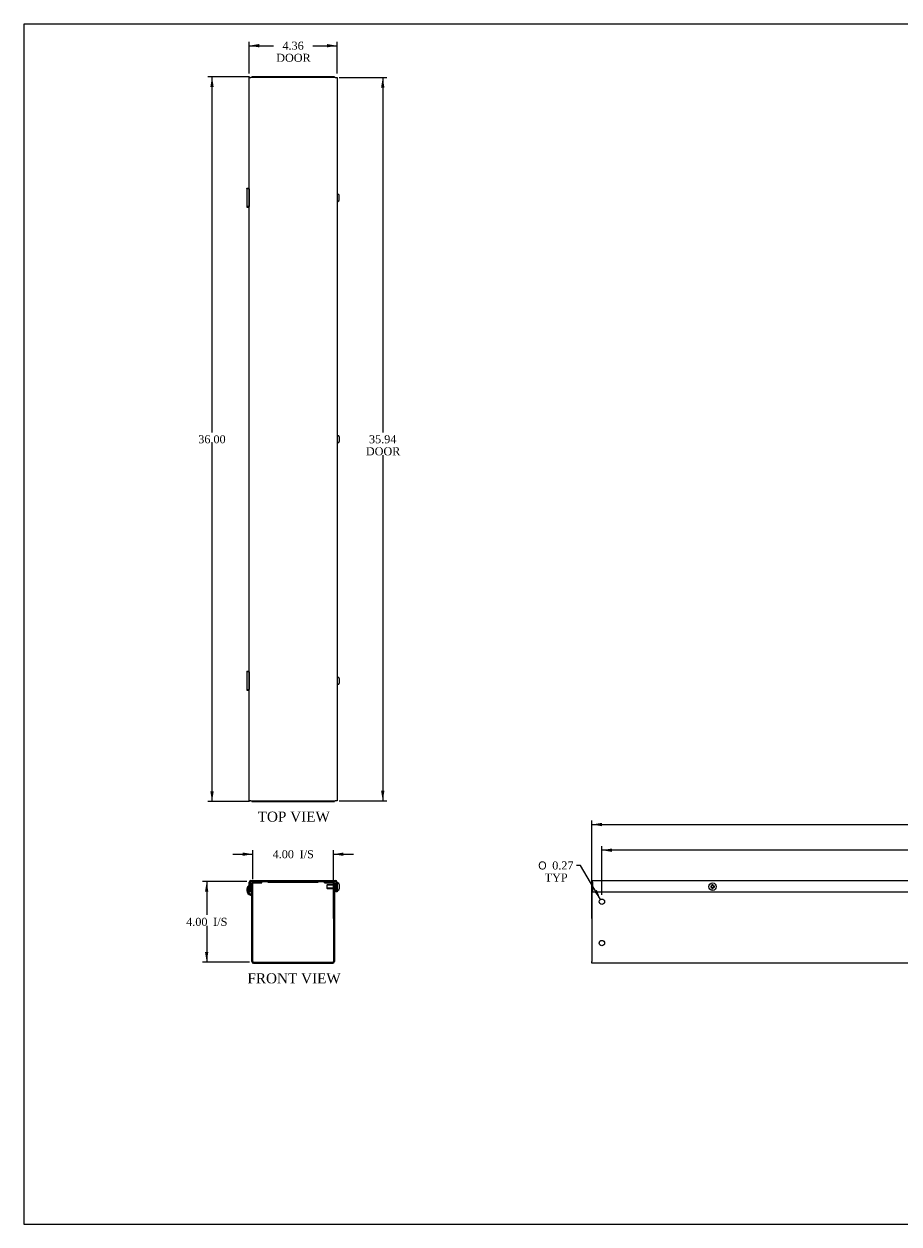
# Model space of a CAD drawing. Header units: inches. Extents: x 0.2 to 89.8, y -0.5 to 59.8.
# Tile 1 of 4: x 0.2 to 43.7, y 0.2 to 59.8. Entities that reach past the tile are written whole.
import ezdxf
from ezdxf.enums import TextEntityAlignment as Align
from ezdxf.lldxf.tags import DXFTag

# ---------------------------------------------------------------- set-up
doc = ezdxf.new("R2010")
doc.units = ezdxf.units.IN
doc.header["$MEASUREMENT"] = 0
for name, color, linetype in [('COM55543-10', 7, 'Continuous'), ('COM56298-7', 7, 'Continuous'), ('Default', 7, 'Continuous'), ('QLB20316', 7, 'Continuous'), ('SCS19495', 7, 'Continuous')]:
    doc.layers.add(name, color=color, linetype=linetype)
doc.styles.add('SEACAD_Solid_Edge_ANSI1_Symbols', font='txt')
doc.styles.add('SEACAD_Times_New_Roman', font='times.ttf')
tags = doc.linetypes.add('HIDDEN2', pattern=[0.1875, 0.125, -0.0625]).pattern_tags.tags
tags[6:7] = [DXFTag(74, 4), DXFTag(75, 0), DXFTag(340, '0'), DXFTag(46, 0.0), DXFTag(50, 0.0), DXFTag(44, 0.0), DXFTag(45, 0.0)]
tags[4:5] = [DXFTag(74, 4), DXFTag(75, 0), DXFTag(340, '0'), DXFTag(46, 0.0), DXFTag(50, 0.0), DXFTag(44, 0.0), DXFTag(45, 0.0)]
doc.dimstyles.new('HAMMOND_(STH_-_66x44)', dxfattribs={"dimtxt": 0.4, "dimasz": 0.5, "dimexe": 0.2, "dimexo": 0.2, "dimgap": 0.1, "dimtad": 0, "dimtih": 1, "dimtoh": 1, "dimzin": 0, "dimdsep": 46, "dimtxsty": 'SEACAD_Times_New_Roman', "dimblk1": '_SE_FILLED', "dimblk2": '_SE_FILLED', "dimsah": 1, "dimcen": 0.2, "dimadec": 0, "dimazin": 0, "dimtfac": 0.8, "dimtofl": 0, "dimtmove": 0, "dimatfit": 3, "dimfxl": 1, "dimtolj": 1, "dimtzin": 0, "dimarcsym": 0})

# ---------------------------------------------------------------- blocks, each defined once
blk = doc.blocks.new('SE')
at = {"layer": 'COM55543-10', "color": 7, "linetype": 'Continuous'}
for p, q in [((11.428, 16.67), (11.428, 17.146)), ((11.485, 16.67), (11.485, 17.146)), ((11.514, 17.232), (15.706, 17.232)), ((11.514, 17.175), (11.639, 17.175)), ((11.803, 17.175), (15.417, 17.175)), ((15.581, 17.175), (15.706, 17.175)), ((15.735, 17.146), (15.735, 16.67)), ((15.792, 17.146), (15.792, 16.67)), ((11.428, 16.67), (11.485, 16.67)), ((15.792, 16.67), (15.735, 16.67))]:
    blk.add_line(p, q, dxfattribs=at)
for centre, radius, start, end in [((11.514, 17.146), 0.086, 90, 180), ((11.514, 17.146), 0.029, 90, 180), ((15.706, 17.146), 0.086, 0, 90), ((15.706, 17.146), 0.029, 0, 90)]:
    blk.add_arc(centre, radius, start, end, dxfattribs=at)
at = {"layer": 'COM56298-7', "color": 7, "linetype": 'Continuous'}
for p, q in [((11.428, 16.978), (11.42, 16.989)), ((11.553, 13.204), (11.553, 17.089)), ((11.61, 13.204), (11.61, 17.089)), ((11.639, 17.175), (11.803, 17.175)), ((11.639, 17.118), (11.803, 17.118)), ((11.803, 17.118), (11.803, 17.175)), ((11.803, 17.118), (12.053, 17.118)), ((12.053, 17.118), (12.053, 17.175)), ((15.167, 17.118), (15.167, 17.175)), ((15.167, 17.118), (15.417, 17.118)), ((15.417, 17.175), (15.581, 17.175)), ((15.417, 17.118), (15.417, 17.175)), ((15.417, 17.118), (15.581, 17.118)), ((15.61, 17.089), (15.61, 13.204)), ((15.667, 17.089), (15.667, 13.204)), ((11.506, 16.555), (11.486, 16.501)), ((11.534, 16.484), (11.486, 16.501)), ((11.553, 16.538), (11.506, 16.555)), ((11.534, 16.484), (11.553, 16.536)), ((11.639, 13.175), (15.581, 13.175)), ((11.639, 13.118), (15.581, 13.118))]:
    blk.add_line(p, q, dxfattribs=at)
for centre, radius, start, end in [((11.581, 16.763), 0.278, 125.39796, 250), ((11.581, 16.763), 0.221, 134.3275, 250), ((11.639, 17.089), 0.086, 90, 180), ((11.639, 17.089), 0.029, 90, 180), ((15.581, 17.089), 0.086, 0, 90), ((15.581, 17.089), 0.029, 0, 90), ((11.524, 16.457), 0.029, 0, 70), ((11.639, 13.204), 0.086, 180, 270), ((11.639, 13.204), 0.029, 180, 270), ((15.581, 13.204), 0.086, 270, 360), ((15.581, 13.204), 0.029, 270, 360)]:
    blk.add_arc(centre, radius, start, end, dxfattribs=at)
at = {"layer": 'QLB20316', "color": 7, "linetype": 'Continuous'}
for p, q in [((12.36, 17.175), (12.36, 17.145)), ((12.36, 17.145), (12.735, 17.145)), ((12.735, 17.145), (14.485, 17.145)), ((14.485, 17.145), (14.86, 17.145)), ((14.86, 17.175), (14.86, 17.145))]:
    blk.add_line(p, q, dxfattribs=at)
at = {"layer": 'SCS19495', "color": 7, "linetype": 'Continuous'}
for p, q in [((15.292, 16.99), (15.292, 16.85)), ((15.61, 17.015), (15.317, 17.015)), ((15.317, 17.015), (15.317, 16.996)), ((15.317, 16.825), (15.317, 16.845)), ((15.317, 16.825), (15.61, 16.825)), ((15.735, 17.015), (15.667, 17.015)), ((15.667, 16.825), (15.735, 16.825)), ((15.832, 17.104), (15.822, 17.104)), ((15.822, 16.737), (15.832, 16.737)), ((15.902, 17.034), (15.902, 16.807))]:
    blk.add_line(p, q, dxfattribs=at)
at = {"layer": 'SCS19495', "color": 7, "linetype": 'HIDDEN2'}
for p, q in [((15.61, 16.996), (15.317, 16.996)), ((15.61, 16.845), (15.317, 16.845)), ((15.735, 16.996), (15.667, 16.996)), ((15.735, 16.845), (15.667, 16.845))]:
    blk.add_line(p, q, dxfattribs=at)
at = {"layer": 'SCS19495', "color": 7, "linetype": 'Continuous'}
for centre, radius, start, end in [((15.317, 16.99), 0.025, 90, 180), ((15.317, 16.85), 0.025, 180, 270), ((15.822, 17.074), 0.03, 90, 180), ((15.822, 16.767), 0.03, 180, 270), ((15.832, 17.034), 0.07, 0, 90), ((15.832, 16.807), 0.07, 270, 0)]:
    blk.add_arc(centre, radius, start, end, dxfattribs=at)
blk = doc.blocks.new('SE3')
at = {"layer": 'COM55543-10', "color": 7, "linetype": 'Continuous'}
for p, q in [((28.485, 17.232), (64.423, 17.232)), ((28.485, 17.146), (28.485, 17.232)), ((28.485, 17.146), (28.485, 16.67)), ((64.423, 17.232), (64.423, 17.146)), ((64.423, 16.67), (64.423, 17.146)), ((28.485, 16.67), (64.423, 16.67))]:
    blk.add_line(p, q, dxfattribs=at)
at = {"layer": 'COM56298-7', "color": 7, "linetype": 'Continuous'}
for p, q in [((28.454, 17.175), (28.485, 17.175)), ((28.454, 17.175), (28.454, 17.089)), ((28.454, 17.089), (28.454, 13.204)), ((64.423, 17.175), (64.454, 17.175)), ((64.454, 17.089), (64.454, 17.175)), ((64.454, 13.204), (64.454, 17.089)), ((28.454, 13.118), (28.454, 13.204)), ((64.454, 13.118), (28.454, 13.118)), ((64.454, 13.204), (64.454, 13.118))]:
    blk.add_line(p, q, dxfattribs=at)
for centre in [(28.954, 16.175), (63.954, 16.175), (28.954, 14.118), (63.954, 14.118)]:
    blk.add_circle(centre, 0.133, dxfattribs=at)
at = {"layer": 'SCS19495', "color": 7, "linetype": 'Continuous'}
for p, q in [((34.424, 16.95), (34.36, 16.95)), ((34.36, 16.95), (34.36, 16.89)), ((34.36, 16.89), (34.424, 16.89)), ((34.484, 17.014), (34.424, 17.014)), ((34.424, 17.014), (34.424, 16.95)), ((34.424, 16.89), (34.424, 16.827)), ((34.424, 16.827), (34.484, 16.827)), ((34.484, 16.95), (34.484, 17.014)), ((34.548, 16.95), (34.484, 16.95)), ((34.484, 16.827), (34.484, 16.89)), ((34.484, 16.89), (34.548, 16.89)), ((34.548, 16.89), (34.548, 16.95)), ((46.424, 16.95), (46.36, 16.95)), ((46.36, 16.95), (46.36, 16.89)), ((46.36, 16.89), (46.424, 16.89)), ((46.484, 17.014), (46.424, 17.014)), ((46.424, 17.014), (46.424, 16.95)), ((46.424, 16.89), (46.424, 16.827)), ((46.424, 16.827), (46.484, 16.827)), ((46.484, 16.95), (46.484, 17.014)), ((46.548, 16.95), (46.484, 16.95)), ((46.484, 16.827), (46.484, 16.89)), ((46.484, 16.89), (46.548, 16.89)), ((46.548, 16.89), (46.548, 16.95)), ((58.424, 16.95), (58.36, 16.95)), ((58.36, 16.95), (58.36, 16.89)), ((58.36, 16.89), (58.424, 16.89)), ((58.484, 17.014), (58.424, 17.014)), ((58.424, 17.014), (58.424, 16.95)), ((58.424, 16.89), (58.424, 16.827)), ((58.424, 16.827), (58.484, 16.827)), ((58.484, 16.95), (58.484, 17.014)), ((58.548, 16.95), (58.484, 16.95)), ((58.484, 16.827), (58.484, 16.89)), ((58.484, 16.89), (58.548, 16.89)), ((58.548, 16.89), (58.548, 16.95))]:
    blk.add_line(p, q, dxfattribs=at)
for centre in [(34.454, 16.92), (46.454, 16.92), (58.454, 16.92)]:
    blk.add_circle(centre, 0.184, dxfattribs=at)
blk = doc.blocks.new('SE5')
at = {"layer": 'COM55543-10', "color": 7, "linetype": 'Continuous'}
for p, q in [((11.428, 57.121), (11.514, 57.121)), ((11.428, 21.183), (11.428, 57.121)), ((15.706, 57.121), (11.514, 57.121)), ((15.706, 57.121), (15.792, 57.121)), ((15.792, 57.121), (15.792, 21.183)), ((11.514, 21.183), (11.428, 21.183)), ((11.514, 21.183), (15.706, 21.183)), ((15.792, 21.183), (15.706, 21.183))]:
    blk.add_line(p, q, dxfattribs=at)
at = {"layer": 'COM56298-7', "color": 7, "linetype": 'Continuous'}
for p, q in [((11.639, 57.152), (11.553, 57.152)), ((11.553, 57.121), (11.553, 57.152)), ((11.803, 57.152), (11.639, 57.152)), ((15.417, 57.152), (11.803, 57.152)), ((11.803, 57.152), (11.803, 57.121)), ((15.581, 57.152), (15.417, 57.152)), ((15.417, 57.121), (15.417, 57.152)), ((15.667, 57.152), (15.581, 57.152)), ((15.667, 57.152), (15.667, 57.121)), ((11.303, 51.611), (11.303, 50.692)), ((11.428, 51.591), (11.42, 51.591)), ((11.42, 51.591), (11.42, 50.713)), ((11.428, 50.713), (11.42, 50.713)), ((11.303, 27.611), (11.303, 26.692)), ((11.428, 27.591), (11.42, 27.591)), ((11.42, 27.591), (11.42, 26.713)), ((11.428, 26.713), (11.42, 26.713)), ((11.553, 21.152), (11.553, 21.183)), ((11.553, 21.152), (11.639, 21.152)), ((11.639, 21.152), (11.803, 21.152)), ((11.803, 21.152), (11.803, 21.183)), ((11.803, 21.152), (15.417, 21.152)), ((15.417, 21.183), (15.417, 21.152)), ((15.417, 21.152), (15.581, 21.152)), ((15.581, 21.152), (15.667, 21.152)), ((15.667, 21.183), (15.667, 21.152))]:
    blk.add_line(p, q, dxfattribs=at)
for points, knots in [([(11.42, 51.591), (11.4, 51.592), (11.381, 51.594), (11.35, 51.598), (11.336, 51.6), (11.316, 51.604), (11.31, 51.606), (11.303, 51.61), (11.303, 51.612), (11.309, 51.616), (11.316, 51.618), (11.336, 51.622), (11.349, 51.624), (11.381, 51.628), (11.399, 51.63), (11.422, 51.632), (11.425, 51.632), (11.428, 51.633)], [0, 0, 0, 0, 0.125, 0.125, 0.25, 0.25, 0.375, 0.375, 0.5, 0.5, 0.625, 0.625, 0.75, 0.75, 0.875, 0.875, 0.8911891, 0.8911891, 0.8911891, 0.8911891]), ([(11.427, 51.594), (11.421, 51.595), (11.415, 51.596), (11.397, 51.598), (11.387, 51.6), (11.371, 51.604), (11.365, 51.606), (11.36, 51.61), (11.36, 51.612), (11.365, 51.616), (11.371, 51.618), (11.386, 51.622), (11.397, 51.624), (11.415, 51.627), (11.421, 51.628), (11.427, 51.628)], [0.0716644, 0.0716644, 0.0716644, 0.0716644, 0.125, 0.125, 0.25, 0.25, 0.375, 0.375, 0.5, 0.5, 0.625, 0.625, 0.75, 0.75, 0.8047333, 0.8047333, 0.8047333, 0.8047333]), ([(11.42, 50.713), (11.4, 50.711), (11.381, 50.709), (11.35, 50.705), (11.336, 50.703), (11.316, 50.699), (11.31, 50.697), (11.303, 50.693), (11.303, 50.691), (11.309, 50.688), (11.316, 50.686), (11.336, 50.682), (11.349, 50.68), (11.381, 50.676), (11.399, 50.674), (11.422, 50.672), (11.425, 50.671), (11.428, 50.671)], [0, 0, 0, 0, 0.125, 0.125, 0.25, 0.25, 0.375, 0.375, 0.5, 0.5, 0.625, 0.625, 0.75, 0.75, 0.875, 0.875, 0.8911891, 0.8911891, 0.8911891, 0.8911891]), ([(11.427, 50.71), (11.421, 50.709), (11.415, 50.708), (11.397, 50.705), (11.387, 50.703), (11.371, 50.699), (11.365, 50.697), (11.36, 50.693), (11.36, 50.691), (11.365, 50.688), (11.371, 50.686), (11.386, 50.682), (11.397, 50.68), (11.415, 50.677), (11.421, 50.676), (11.427, 50.675)], [0.0716644, 0.0716644, 0.0716644, 0.0716644, 0.125, 0.125, 0.25, 0.25, 0.375, 0.375, 0.5, 0.5, 0.625, 0.625, 0.75, 0.75, 0.8047333, 0.8047333, 0.8047333, 0.8047333]), ([(11.42, 27.591), (11.4, 27.592), (11.381, 27.594), (11.35, 27.598), (11.336, 27.6), (11.316, 27.604), (11.31, 27.606), (11.303, 27.61), (11.303, 27.612), (11.309, 27.616), (11.316, 27.618), (11.336, 27.622), (11.349, 27.624), (11.381, 27.628), (11.399, 27.63), (11.422, 27.632), (11.425, 27.632), (11.428, 27.633)], [0, 0, 0, 0, 0.125, 0.125, 0.25, 0.25, 0.375, 0.375, 0.5, 0.5, 0.625, 0.625, 0.75, 0.75, 0.875, 0.875, 0.8911891, 0.8911891, 0.8911891, 0.8911891]), ([(11.427, 27.594), (11.421, 27.595), (11.415, 27.596), (11.397, 27.598), (11.387, 27.6), (11.371, 27.604), (11.365, 27.606), (11.36, 27.61), (11.36, 27.612), (11.365, 27.616), (11.371, 27.618), (11.386, 27.622), (11.397, 27.624), (11.415, 27.627), (11.421, 27.628), (11.427, 27.628)], [0.0716644, 0.0716644, 0.0716644, 0.0716644, 0.125, 0.125, 0.25, 0.25, 0.375, 0.375, 0.5, 0.5, 0.625, 0.625, 0.75, 0.75, 0.8047333, 0.8047333, 0.8047333, 0.8047333]), ([(11.42, 26.713), (11.4, 26.711), (11.381, 26.709), (11.35, 26.705), (11.336, 26.703), (11.316, 26.699), (11.31, 26.697), (11.303, 26.693), (11.303, 26.691), (11.309, 26.688), (11.316, 26.686), (11.336, 26.682), (11.349, 26.68), (11.381, 26.676), (11.399, 26.674), (11.422, 26.672), (11.425, 26.671), (11.428, 26.671)], [0, 0, 0, 0, 0.125, 0.125, 0.25, 0.25, 0.375, 0.375, 0.5, 0.5, 0.625, 0.625, 0.75, 0.75, 0.875, 0.875, 0.8911891, 0.8911891, 0.8911891, 0.8911891]), ([(11.427, 26.71), (11.421, 26.709), (11.415, 26.708), (11.397, 26.705), (11.387, 26.703), (11.371, 26.699), (11.365, 26.697), (11.36, 26.693), (11.36, 26.691), (11.365, 26.688), (11.371, 26.686), (11.386, 26.682), (11.397, 26.68), (11.415, 26.677), (11.421, 26.676), (11.427, 26.675)], [0.0716644, 0.0716644, 0.0716644, 0.0716644, 0.125, 0.125, 0.25, 0.25, 0.375, 0.375, 0.5, 0.5, 0.625, 0.625, 0.75, 0.75, 0.8047333, 0.8047333, 0.8047333, 0.8047333])]:
    blk.add_open_spline(points, degree=3, knots=knots, dxfattribs=at)
at = {"layer": 'SCS19495', "color": 7, "linetype": 'Continuous'}
for p, q in [((15.832, 51.335), (15.822, 51.335)), ((15.822, 50.968), (15.832, 50.968)), ((15.902, 51.038), (15.902, 51.265)), ((15.832, 39.335), (15.822, 39.335)), ((15.822, 38.968), (15.832, 38.968)), ((15.902, 39.265), (15.902, 39.038)), ((15.832, 27.336), (15.822, 27.336)), ((15.822, 26.969), (15.832, 26.969)), ((15.902, 27.266), (15.902, 27.039))]:
    blk.add_line(p, q, dxfattribs=at)
for centre, radius, start, end in [((15.822, 51.305), 0.03, 90, 180), ((15.832, 51.265), 0.07, 0, 90), ((15.822, 50.998), 0.03, 180, 270), ((15.832, 51.038), 0.07, 270, 0), ((15.822, 39.305), 0.03, 90, 180), ((15.822, 38.998), 0.03, 180, 270), ((15.832, 39.265), 0.07, 0, 90), ((15.832, 39.038), 0.07, 270, 0), ((15.822, 27.306), 0.03, 90, 180), ((15.822, 26.999), 0.03, 180, 270), ((15.832, 27.266), 0.07, 0, 90), ((15.832, 27.039), 0.07, 270, 0)]:
    blk.add_arc(centre, radius, start, end, dxfattribs=at)
blk = doc.blocks.new('DMBLK1431')
at = {"layer": 'Default', "linetype": 'Continuous', "transparency": 16777216}
for points in [[(11.11, 18.617), (11.11, 18.45), (11.61, 18.534)], [(16.11, 18.617), (15.61, 18.534), (16.11, 18.45)]]:
    blk.add_hatch(color=7, dxfattribs=at).paths.add_polyline_path(points)
at = {"layer": 'Default', "color": 7, "linetype": 'Continuous', "transparency": 16777216}
for p, q in [((10.61, 18.534), (11.61, 18.534)), ((11.61, 17.289), (11.61, 18.734)), ((15.61, 15.347), (15.61, 18.734)), ((15.61, 18.534), (16.61, 18.534))]:
    blk.add_line(p, q, dxfattribs=at)
at = {"layer": 'Default', "color": 7, "linetype": 'Continuous', "transparency": 16777216, "style": 'SEACAD_Times_New_Roman'}
for s, p in [('4.00', (12.594, 18.734)), ('I/S', (13.935, 18.734))]:
    blk.add_text(s, height=0.4, dxfattribs=at).set_placement(p, align=Align.TOP_LEFT)
blk = doc.blocks.new('_SE_FILLED')
at = {"color": 0}
blk.add_line((0, 0), (-1, 0), dxfattribs=at)
blk.add_solid([(0, 0), (-1, -0.1665), (-1, 0.1665), (0, 0)], dxfattribs=at)
blk = doc.blocks.new('DMBLK1432')
at = {"layer": 'Default', "linetype": 'Continuous', "transparency": 16777216}
for points in [[(9.232, 16.675), (9.398, 16.675), (9.315, 17.175)], [(9.232, 13.675), (9.315, 13.175), (9.398, 13.675)]]:
    blk.add_hatch(color=7, dxfattribs=at).paths.add_polyline_path(points)
at = {"layer": 'Default', "color": 7, "linetype": 'Continuous', "transparency": 16777216}
for p, q in [((11.314, 17.175), (9.115, 17.175)), ((9.315, 17.175), (9.315, 15.515)), ((9.315, 14.975), (9.315, 13.175)), ((11.439, 13.175), (9.115, 13.175))]:
    blk.add_line(p, q, dxfattribs=at)
at = {"layer": 'Default', "color": 7, "linetype": 'Continuous', "transparency": 16777216, "style": 'SEACAD_Times_New_Roman'}
for s, p in [('4.00', (8.298, 15.375)), ('I/S', (9.64, 15.375))]:
    blk.add_text(s, height=0.4, dxfattribs=at).set_placement(p, align=Align.TOP_LEFT)
blk = doc.blocks.new('DMBLK1433')
at = {"layer": 'Default', "linetype": 'Continuous', "transparency": 16777216}
for points in [[(11.928, 58.787), (11.428, 58.703), (11.928, 58.62)], [(15.292, 58.787), (15.292, 58.62), (15.792, 58.703)]]:
    blk.add_hatch(color=7, dxfattribs=at).paths.add_polyline_path(points)
at = {"layer": 'Default', "color": 7, "linetype": 'Continuous', "transparency": 16777216}
for p, q in [((11.428, 57.321), (11.428, 58.903)), ((11.428, 58.703), (12.632, 58.703)), ((14.589, 58.703), (15.792, 58.703)), ((15.792, 57.321), (15.792, 58.903))]:
    blk.add_line(p, q, dxfattribs=at)
at = {"layer": 'Default', "color": 7, "linetype": 'Continuous', "transparency": 16777216, "style": 'SEACAD_Times_New_Roman'}
for s, p in [('4.36', (13.08, 58.903)), ('DOOR', (12.772, 58.303))]:
    blk.add_text(s, height=0.4, dxfattribs=at).set_placement(p, align=Align.TOP_LEFT)
blk = doc.blocks.new('DMBLK1434')
at = {"layer": 'Default', "linetype": 'Continuous', "transparency": 16777216}
for points in [[(18.148, 56.621), (18.065, 57.121), (17.981, 56.621)], [(18.148, 21.683), (17.981, 21.683), (18.065, 21.183)]]:
    blk.add_hatch(color=7, dxfattribs=at).paths.add_polyline_path(points)
at = {"layer": 'Default', "color": 7, "linetype": 'Continuous', "transparency": 16777216}
for p, q in [((15.906, 57.121), (18.265, 57.121)), ((18.065, 57.121), (18.065, 39.492)), ((18.065, 38.352), (18.065, 21.183)), ((15.906, 21.183), (18.265, 21.183))]:
    blk.add_line(p, q, dxfattribs=at)
at = {"layer": 'Default', "color": 7, "linetype": 'Continuous', "transparency": 16777216, "style": 'SEACAD_Times_New_Roman'}
for s, p in [('35.94', (17.382, 39.352)), ('DOOR', (17.226, 38.752))]:
    blk.add_text(s, height=0.4, dxfattribs=at).set_placement(p, align=Align.TOP_LEFT)
blk = doc.blocks.new('DMBLK1437')
at = {"layer": 'Default', "linetype": 'Continuous', "transparency": 16777216}
for points in [[(29.454, 18.817), (28.954, 18.734), (29.454, 18.65)], [(63.454, 18.817), (63.454, 18.65), (63.954, 18.734)]]:
    blk.add_hatch(color=7, dxfattribs=at).paths.add_polyline_path(points)
at = {"layer": 'Default', "color": 7, "linetype": 'Continuous', "transparency": 16777216}
for p, q in [((28.954, 16.508), (28.954, 18.934)), ((45.631, 18.734), (28.954, 18.734)), ((63.954, 18.734), (47.276, 18.734)), ((63.954, 16.508), (63.954, 18.934))]:
    blk.add_line(p, q, dxfattribs=at)
at = {"layer": 'Default', "color": 7, "linetype": 'Continuous', "transparency": 16777216, "style": 'SEACAD_Times_New_Roman'}
blk.add_text('35.00', height=0.4, dxfattribs=at).set_placement((45.771, 18.934), align=Align.TOP_LEFT)
blk = doc.blocks.new('DMBLK1440')
at = {"layer": 'Default', "linetype": 'Continuous', "transparency": 16777216}
blk.add_hatch(color=7, dxfattribs=at).paths.add_polyline_path([(28.56, 16.678), (28.886, 16.29), (28.703, 16.763)])
at = {"layer": 'Default', "color": 7, "linetype": 'Continuous', "transparency": 16777216}
for p, q in [((27.889, 17.975), (27.689, 17.975)), ((28.886, 16.29), (27.889, 17.975))]:
    blk.add_line(p, q, dxfattribs=at)
for s, style, p in [('O', 'SEACAD_Solid_Edge_ANSI1_Symbols', (25.791, 18.175)), ('0.27', 'SEACAD_Times_New_Roman', (26.487, 18.175)), ('TYP', 'SEACAD_Times_New_Roman', (26.111, 17.575))]:
    blk.add_text(s, height=0.4, dxfattribs=dict(at, style=style)).set_placement(p, align=Align.TOP_LEFT)
blk = doc.blocks.new('DMBLK1441')
at = {"layer": 'Default', "linetype": 'Continuous', "transparency": 16777216}
for points in [[(9.498, 56.652), (9.664, 56.652), (9.581, 57.152)], [(9.498, 21.652), (9.581, 21.152), (9.664, 21.652)]]:
    blk.add_hatch(color=7, dxfattribs=at).paths.add_polyline_path(points)
at = {"layer": 'Default', "color": 7, "linetype": 'Continuous', "transparency": 16777216}
for p, q in [((11.439, 57.152), (9.381, 57.152)), ((9.581, 39.492), (9.581, 57.152)), ((9.581, 21.152), (9.581, 38.952)), ((11.439, 21.152), (9.381, 21.152))]:
    blk.add_line(p, q, dxfattribs=at)
at = {"layer": 'Default', "color": 7, "linetype": 'Continuous', "transparency": 16777216, "style": 'SEACAD_Times_New_Roman'}
blk.add_text('36.00', height=0.4, dxfattribs=at).set_placement((8.898, 39.352), align=Align.TOP_LEFT)
blk = doc.blocks.new('DMBLK1442')
at = {"layer": 'Default', "linetype": 'Continuous', "transparency": 16777216}
for points in [[(28.954, 20.091), (28.454, 20.008), (28.954, 19.924)], [(63.954, 20.091), (63.954, 19.924), (64.454, 20.008)]]:
    blk.add_hatch(color=7, dxfattribs=at).paths.add_polyline_path(points)
at = {"layer": 'Default', "color": 7, "linetype": 'Continuous', "transparency": 16777216}
for p, q in [((28.454, 15.347), (28.454, 20.208)), ((28.454, 20.008), (45.631, 20.008)), ((47.276, 20.008), (64.454, 20.008)), ((64.454, 17.289), (64.454, 20.208))]:
    blk.add_line(p, q, dxfattribs=at)
at = {"layer": 'Default', "color": 7, "linetype": 'Continuous', "transparency": 16777216, "style": 'SEACAD_Times_New_Roman'}
blk.add_text('36.00', height=0.4, dxfattribs=at).set_placement((45.771, 20.208), align=Align.TOP_LEFT)
blk = doc.blocks.new('BORDER')
at = {"layer": 'Default', "color": 7, "linetype": 'Continuous'}
for p, q in [((0, 27.86), (-41.86, 27.86)), ((-41.86, 27.86), (-41.86, 0)), ((-41.86, 0), (0, 0))]:
    blk.add_line(p, q, dxfattribs=at)

msp = doc.modelspace()

# ---------------------------------------------------------------- block references
at = {"layer": 'Default', "color": 7, "xscale": 2.14, "yscale": 2.14, "zscale": 2.14}
msp.add_blockref('BORDER', (89.818, 0.161), dxfattribs=at)
at = {"layer": 'Default'}
for name in ['SE5', 'SE', 'SE3']:
    msp.add_blockref(name, (0, 0), dxfattribs=at)

# ---------------------------------------------------------------- texts
at = {"layer": 'Default', "color": 7, "linetype": 'Continuous', "style": 'SEACAD_Times_New_Roman'}
for s, p in [('TOP VIEW', (11.849, 20.652)), ('FRONT VIEW', (11.34, 12.618))]:
    msp.add_text(s, height=0.5, dxfattribs=at).set_placement(p, align=Align.TOP_LEFT)

# ---------------------------------------------------------------- dimensions: what is measured, and where the dimension line sits
at = {"layer": 'Default', "color": 7, "linetype": 'Continuous'}
for base, p1, p2, angle, text, picture, middle, dimtype in [((11.428, 58.703), (11.428, 57.121), (15.792, 57.121), 0, '\\A1;<>\\PDOOR', 'DMBLK1433', (13.61, 58.703), 161), ((9.581, 57.152), (11.639, 21.152), (15.581, 57.152), 90, '\\A1;<>', 'DMBLK1441', (9.581, 39.152), 160), ((18.065, 57.121), (15.706, 57.121), (15.706, 21.183), 270, '\\A1;<>\\PDOOR', 'DMBLK1434', (18.065, 39.152), 161), ((9.315, 13.175), (11.514, 17.175), (11.639, 13.175), 90, '\\A1;<> I/S', 'DMBLK1432', (9.315, 15.175), 160)]:
    dim = msp.add_linear_dim(base=base, p1=p1, p2=p2, angle=angle, text=text, dimstyle='HAMMOND_(STH_-_66x44)', dxfattribs=at)
    dim.commit()
    dim.dimension.update_dxf_attribs({"geometry": picture, "text_midpoint": middle, "dimtype": dimtype})
for base, p1, p2, text, picture, middle in [((64.454, 20.008), (28.454, 15.147), (64.454, 13.204), '\\A1;<>', 'DMBLK1442', (46.454, 20.008)), ((15.61, 18.534), (11.61, 13.204), (15.61, 15.147), '\\A1;<> I/S', 'DMBLK1431', (13.61, 18.534)), ((28.954, 18.734), (63.954, 16.308), (28.954, 16.308), '\\A1;<>', 'DMBLK1437', (46.454, 18.734))]:
    dim = msp.add_linear_dim(base=base, p1=p1, p2=p2, text=text, dimstyle='HAMMOND_(STH_-_66x44)', dxfattribs=at)
    dim.commit()
    dim.dimension.update_dxf_attribs({"geometry": picture, "text_midpoint": middle, "dimtype": 160})
dim = msp.add_diameter_dim_2p(p1=(29.021, 16.061), p2=(28.886, 16.29), text='\\A1;<>\\PTYP', dimstyle='HAMMOND_(STH_-_66x44)', dxfattribs=at)
dim.commit()
dim.dimension.update_dxf_attribs({"geometry": 'DMBLK1440', "text_midpoint": (27.689, 17.975), "dimtype": 163})

doc.saveas('drawing.dxf')
